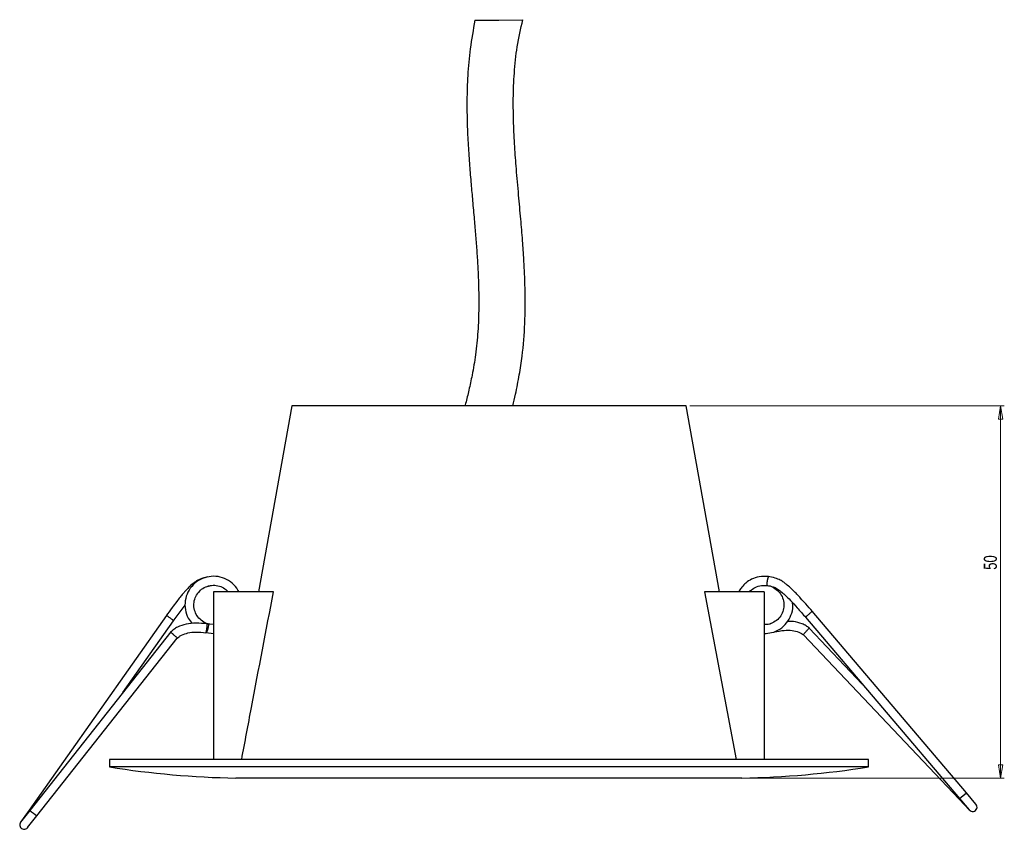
# Model space of a CAD drawing. Header units: millimetres. Extents: x 484 to 1068, y 287 to 773.
# Tile 1 of 3: x 484 to 748, y 287 to 505. Entities that reach past the tile are written whole.
import ezdxf

# ---------------------------------------------------------------- set-up
doc = ezdxf.new("R2010")
doc.units = ezdxf.units.MM
doc.styles.add('SLDTEXTSTYLE0', font='TXT', dxfattribs={"width": 0.75})
doc.dimstyles.new('SLDDIMSTYLE0', dxfattribs={"dimtxt": 3.5, "dimasz": 3.556, "dimexe": 0, "dimexo": 0.0625, "dimgap": 0.875, "dimtad": 1, "dimdec": 0, "dimlfac": 0.5, "dimrnd": 1e-09, "dimzin": 12, "dimdsep": 46, "dimtxsty": 'SLDTEXTSTYLE0', "dimblk1": 'CLOSED', "dimblk2": 'CLOSED', "dimsah": 1, "dimcen": 0.09, "dimadec": 0, "dimazin": 3, "dimtfac": 1, "dimtdec": 0, "dimtofl": 0, "dimtmove": 0, "dimatfit": 3, "dimldrblk": 'CLOSED', "dimfxl": 0, "dimfrac": 2, "dimtolj": 1, "dimtzin": 12, "dimarcsym": 0})

# ---------------------------------------------------------------- blocks, each defined once
blk = doc.blocks.new('_Closed')
at = {"color": 0, "linetype": 'ByBlock', "lineweight": -2}
for p, q in [((-1, 0.166667), (0, 0)), ((-1, 0.166667), (-1, -0.166667)), ((0, 0), (-1, -0.166667)), ((0, 0), (-1, 0))]:
    blk.add_line(p, q, dxfattribs=at)
blk = doc.blocks.new('_D')
at = {"color": 7, "linetype": 'Continuous', "lineweight": 0}
for p, q in [((663.78, 401.17), (748.31, 401.17)), ((747.31, 401.17), (747.31, 301.17)), ((678.78, 301.17), (748.31, 301.17))]:
    blk.add_line(p, q, dxfattribs=at)
at = {"color": 7, "linetype": 'Continuous', "lineweight": 18, "xscale": 3.556, "yscale": 3.556}
for p, rotation in [((747.31, 401.17, -204), 90.0000000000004), ((747.31, 301.17, -204), 270.0000000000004)]:
    blk.add_blockref('_Closed', p, dxfattribs=dict(at, rotation=rotation))
at = {"color": 7, "linetype": 'Continuous', "lineweight": 18, "insert": (742.8, 357.12), "char_height": 3.5, "attachment_point": 1, "rotation": 90, "style": 'SLDTEXTSTYLE0'}
blk.add_mtext('50', dxfattribs=at)

msp = doc.modelspace()

# ---------------------------------------------------------------- linework, layer by layer
at = {"color": 7, "linetype": 'Continuous', "lineweight": 25}
for p, q in [((606.03, 504.77), (612.46, 504.85)), ((612.46, 504.85), (618.88, 504.94)), ((556.78, 401.17), (547.83, 351.17)), ((662.78, 401.17), (556.78, 401.17)), ((671.73, 351.17), (662.78, 401.17)), ((684.78, 354.78), (684.8, 354.87)), ((533.76, 352.52), (534.64, 352.84)), ((534.5, 352.81), (534.78, 352.84)), ((535.78, 351.17), (535.78, 306.17)), ((551.87, 351.17), (535.78, 351.17)), ((667.69, 351.17), (676.23, 306.17)), ((683.78, 351.17), (667.69, 351.17)), ((683.78, 351.17), (683.78, 306.17)), ((524.94, 343.33), (528.17, 347.6)), ((523.09, 344.86), (486.19, 292.55)), ((694.86, 344.43), (736.28, 295.66)), ((738.11, 297.21), (696.67, 346.01)), ((511.42, 324.16), (525.04, 343.45)), ((535.78, 342.46), (534.43, 342.55)), ((685.58, 342.69), (685.3, 342.64)), ((710.14, 326.43), (695.9, 341.47)), ((524.26, 340.41), (486.39, 292.46)), ((488.27, 290.98), (526.03, 338.78)), ((533.81, 340.23), (535.78, 340.04)), ((694.29, 339.68), (736.17, 295.46)), ((507.78, 306.17), (507.78, 304.17)), ((711.78, 306.17), (507.78, 306.17)), ((711.78, 304.17), (711.78, 306.17)), ((711.78, 304.17), (507.78, 304.17)), ((677.78, 301.17), (541.78, 301.17)), ((740.69, 294.17), (738.11, 297.21)), ((736.17, 295.46), (738.91, 292.56)), ((736.28, 295.66), (738.87, 292.61)), ((486.19, 292.55), (483.88, 289.29)), ((486.39, 292.46), (483.92, 289.34)), ((485.8, 287.85), (488.27, 290.98))]:
    msp.add_line(p, q, dxfattribs=at)
at = {"color": 8, "linetype": 'Continuous', "lineweight": 25}
for p, q in [((736.28, 295.66), (738.11, 297.21)), ((486.19, 292.55), (486.36, 292.43))]:
    msp.add_line(p, q, dxfattribs=at)
at = {"color": 7, "linetype": 'Continuous', "lineweight": 25, "flags": 128}
msp.add_lwpolyline([(534.41, 342.54), (534.43, 342.55), (534.45, 342.44), (534.43, 342.18), (534.36, 341.8), (534.25, 341.35), (534.12, 340.91), (533.99, 340.54), (533.89, 340.3), (533.81, 340.23)], dxfattribs=at)
at = {"color": 8, "linetype": 'Continuous', "lineweight": 25, "flags": 128}
msp.add_lwpolyline([(736.32, 295.61), (736.24, 295.53), (736.17, 295.46)], dxfattribs=at)
at = {"color": 7, "linetype": 'Continuous', "lineweight": 25}
for centre, radius, start, end in [((689.26, 353.74), 4.6, 165.2213, 165.7824), ((545.77, 540.61), 239.48, 260.871, 269.0441), ((673.78, 540.61), 239.48, 270.9559, 279.129), ((739.78, 293.39), 1.2, 220.3406, 40.3406), ((484.86, 288.59), 1.2, 141.6967, 322.7215)]:
    msp.add_arc(centre, radius, start, end, dxfattribs=at)
at = {"color": 8, "linetype": 'Continuous', "lineweight": 25}
msp.add_arc((550.35, 371.51), 101.68, 231.0226, 232.3749, dxfattribs=at)
at = {"color": 7, "linetype": 'Continuous', "lineweight": 25}
for points, knots in [([(606.03, 504.77), (605.56, 502.23), (604.64, 497.33), (604.03, 490.11), (603.82, 483.36), (603.91, 477.07), (604.19, 471.24), (604.56, 465.85), (604.97, 460.91), (605.4, 456.09), (605.82, 451.45), (606.21, 446.89), (606.54, 442.58), (606.81, 438.27), (607.03, 433.26), (607.1, 427.55), (606.87, 421.21), (606.27, 415.14), (605.49, 410.56), (604.84, 407.4), (604.41, 405.46), (603.97, 403.6), (603.61, 402.18), (603.41, 401.38), (603.36, 401.17)], [0, 0, 0, 0, 0.07426, 0.143563, 0.208299, 0.268646, 0.324706, 0.376515, 0.424086, 0.467437, 0.515986, 0.55819, 0.59904, 0.640549, 0.682651, 0.743341, 0.804969, 0.865137, 0.918844, 0.938774, 0.957873, 0.976071, 0.993913, 1, 1, 1, 1]), ([(616.2, 401.17), (616.45, 402.21), (617.1, 404.99), (617.97, 409.43), (618.93, 415.77), (619.52, 423.28), (619.57, 430.44), (619.4, 436.13), (619.17, 440.64), (618.82, 445.78), (618.33, 451.57), (617.75, 458.01), (617.17, 464.5), (616.7, 470.94), (616.38, 477.22), (616.28, 483.81), (616.55, 490.67), (617.28, 497.78), (618.34, 502.52), (618.88, 504.94)], [0, 0, 0, 0, 0.030748, 0.081999, 0.130028, 0.215025, 0.298266, 0.335879, 0.378712, 0.4281, 0.483917, 0.545953, 0.613905, 0.671166, 0.731544, 0.79476, 0.860566, 0.928891, 1, 1, 1, 1]), ([(534.11, 355.19), (533.45, 355.02), (532.33, 354.73), (530.83, 353.96), (529.76, 353.05), (528.86, 352.17), (528.15, 351.41), (527.48, 350.63), (526.72, 349.7), (525.76, 348.46), (524.51, 346.77), (523.56, 345.49), (523.02, 344.76)], [0, 0, 0, 0, 0.130309, 0.223511, 0.321823, 0.398846, 0.465631, 0.522745, 0.5965, 0.694565, 0.82497, 1, 1, 1, 1]), ([(542.63, 351.17), (542.21, 351.85), (541.35, 353.22), (539.33, 354.64), (537, 355.41), (534.54, 355.4), (532.2, 354.63), (530.22, 353.18), (528.78, 351.18), (528.04, 348.84), (528.07, 346.39), (528.73, 344.22), (529.63, 343.14), (530.01, 342.68)], [0, 0, 0, 0, 0.091968, 0.18567, 0.278434, 0.372128, 0.4649, 0.558585, 0.651365, 0.745043, 0.837831, 0.9315, 1, 1, 1, 1]), ([(684.97, 355.28), (684.12, 355.33), (682.54, 355.42), (680.43, 354.7), (678.86, 353.68), (677.8, 352.57), (677.2, 351.74), (676.99, 351.27), (676.94, 351.17)], [0, 0, 0, 0, 0.26226, 0.489694, 0.681415, 0.84004, 0.965175, 1, 1, 1, 1]), ([(696.75, 345.92), (696.14, 346.6), (695.08, 347.78), (693.69, 349.35), (692.62, 350.51), (691.71, 351.44), (690.77, 352.33), (689.87, 353.11), (688.96, 353.81), (688.01, 354.43), (686.59, 355.01), (685.44, 355.2), (684.77, 355.31)], [0, 0, 0, 0, 0.175022, 0.30542, 0.40348, 0.477231, 0.55552, 0.651237, 0.706659, 0.7765, 0.869698, 1, 1, 1, 1]), ([(534.77, 342.52), (534.6, 342.54), (533.89, 342.61), (532.74, 343.25), (531.51, 344.38), (530.7, 345.88), (530.39, 347.54), (530.62, 349.22), (531.35, 350.74), (532.52, 351.96), (534.01, 352.76), (535.68, 353.06), (537.34, 352.82), (538.76, 352.18), (539.41, 351.47), (539.69, 351.17)], [0, 0, 0, 0, 0.024358, 0.107135, 0.190818, 0.273596, 0.357268, 0.440048, 0.523711, 0.606493, 0.690147, 0.772933, 0.856577, 0.939368, 1, 1, 1, 1]), ([(679.8, 351.17), (679.8, 351.17), (680.09, 351.59), (681, 352.24), (682.63, 353), (683.91, 352.94), (684.6, 352.91)], [0, 0, 0, 0, 0.000901, 0.286178, 0.617619, 1, 1, 1, 1]), ([(684.27, 352.89), (684.42, 352.9), (685.14, 352.9), (686.35, 352.38), (687.69, 351.38), (688.65, 349.98), (689.12, 348.36), (689.07, 346.67), (688.5, 345.08), (687.46, 343.73), (686.06, 342.81), (684.77, 342.36), (683.99, 342.42), (683.78, 342.43)], [0, 0, 0, 0, 0.029268, 0.132852, 0.236005, 0.339603, 0.442743, 0.546356, 0.649483, 0.753112, 0.856226, 0.959872, 1, 1, 1, 1]), ([(684.45, 352.93), (685.05, 352.83), (686.04, 352.68), (687.31, 352.07), (688.3, 351.28), (689.5, 350.26), (690.95, 348.79), (692.81, 346.74), (694.18, 345.19), (694.96, 344.32)], [0, 0, 0, 0, 0.129318, 0.215781, 0.303761, 0.402127, 0.554845, 0.747642, 1, 1, 1, 1]), ([(543.33, 306.17), (544.2, 310.83), (547.03, 325.83), (549.9, 340.83), (551.87, 351.17)], [0, 0, 0, 0, 0.310246, 1, 1, 1, 1]), ([(683.78, 340.03), (684.45, 340.05), (685.93, 340.12), (688.05, 341.12), (689.88, 342.75), (691.07, 344.89), (691.58, 346.84), (691.41, 347.98), (691.36, 348.32)], [0, 0, 0, 0, 0.158213, 0.347636, 0.53916, 0.728571, 0.920107, 1, 1, 1, 1]), ([(524.81, 343.63), (524.8, 343.64), (524.72, 343.7), (524.52, 343.84), (524.2, 344.08), (523.87, 344.32), (523.56, 344.54), (523.3, 344.72), (523.14, 344.83), (523.08, 344.87), (523.09, 344.86), (523.09, 344.86)], [0, 0, 0, 0, 0.017513, 0.165138, 0.303858, 0.442529, 0.581192, 0.719865, 0.858561, 0.997284, 1, 1, 1, 1]), ([(694.86, 344.43), (694.86, 344.43), (694.84, 344.42), (694.91, 344.47), (695.07, 344.6), (695.31, 344.8), (695.6, 345.05), (695.91, 345.32), (696.2, 345.58), (696.38, 345.74), (696.45, 345.8), (696.46, 345.81)], [0, 0, 0, 0, 0.011922, 0.150629, 0.289328, 0.428037, 0.56677, 0.705528, 0.844301, 0.983073, 1, 1, 1, 1]), ([(696.67, 346.01), (696.66, 346), (696.64, 345.98), (696.54, 345.88), (696.47, 345.82), (696.46, 345.81)], [0, 0, 0, 0, 0.466336, 0.941982, 1, 1, 1, 1]), ([(534.02, 342.59), (533.03, 342.69), (531.15, 342.88), (528.44, 342.62), (526.44, 341.95), (525.08, 341.14), (524.5, 340.62), (524.22, 340.37)], [0, 0, 0, 0, 0.2890465, 0.5450125, 0.7784433, 0.8908473, 1, 1, 1, 1]), ([(524.81, 343.63), (524.82, 343.62), (524.9, 343.56), (525.01, 343.47), (525.03, 343.46), (525.03, 343.45)], [0, 0, 0, 0, 0.060021, 0.565966, 1, 1, 1, 1]), ([(533.95, 342.58), (533.96, 342.58), (533.97, 342.58), (533.98, 342.44), (533.98, 342.18), (533.95, 341.82), (533.9, 341.42), (533.84, 341.02), (533.78, 340.66), (533.72, 340.39), (533.67, 340.25), (533.66, 340.25), (533.65, 340.25)], [0, 0, 0, 0, 0.053627, 0.166993, 0.280358, 0.393713, 0.507072, 0.620433, 0.7338, 0.847169, 0.960537, 1, 1, 1, 1]), ([(534.41, 342.54), (534.39, 342.54), (534.32, 342.51), (534.2, 342.5), (534.07, 342.53), (533.99, 342.58), (533.95, 342.6)], [0, 0, 0, 0, 0.188611, 0.508586, 0.693027, 1, 1, 1, 1]), ([(695.94, 341.44), (695.64, 341.66), (695.02, 342.12), (693.59, 342.8), (691.88, 343.26), (690.53, 343.23), (689.99, 343.22)], [0, 0, 0, 0, 0.178895, 0.363119, 0.7457, 1, 1, 1, 1]), ([(694.87, 340.38), (694.88, 340.38), (694.97, 340.49), (695.16, 340.7), (695.43, 340.99), (695.66, 341.23), (695.82, 341.4), (695.9, 341.48), (695.9, 341.46), (695.89, 341.46)], [0, 0, 0, 0, 0.011492, 0.197476, 0.383468, 0.569196, 0.754394, 0.939114, 1, 1, 1, 1]), ([(524.27, 340.4), (524.27, 340.4), (524.26, 340.39), (524.37, 340.28), (524.57, 340.09), (524.76, 339.91), (524.88, 339.8), (524.9, 339.78), (524.91, 339.77)], [0, 0, 0, 0, 0.17029, 0.424643, 0.680346, 0.936033, 0.98174, 1, 1, 1, 1]), ([(526.02, 338.78), (526.02, 338.78), (526.04, 338.76), (525.96, 338.82), (525.81, 338.96), (525.57, 339.17), (525.28, 339.43), (525.06, 339.63), (524.94, 339.75), (524.91, 339.77), (524.91, 339.77)], [0, 0, 0, 0, 0.029449, 0.213933, 0.398178, 0.582627, 0.767599, 0.95349, 0.986757, 1, 1, 1, 1]), ([(526.03, 338.77), (526.18, 338.9), (526.53, 339.21), (527.47, 339.75), (529, 340.26), (531.22, 340.47), (532.83, 340.3), (533.7, 340.21)], [0, 0, 0, 0, 0.073913, 0.174605, 0.398945, 0.670461, 1, 1, 1, 1]), ([(533.65, 340.23), (533.66, 340.24), (533.69, 340.27), (533.72, 340.29), (533.76, 340.29), (533.79, 340.25), (533.8, 340.24)], [0, 0, 0, 0, 0.217578, 0.45323, 0.709639, 1, 1, 1, 1]), ([(686.51, 340.43), (687.38, 340.6), (688.96, 340.9), (691.19, 340.9), (692.77, 340.53), (693.74, 340.07), (694.12, 339.79), (694.28, 339.67)], [0, 0, 0, 0, 0.329539, 0.601055, 0.825395, 0.926087, 1, 1, 1, 1]), ([(686.56, 340.47), (686.57, 340.45), (686.59, 340.44), (686.59, 340.46), (686.59, 340.47)], [0, 0, 0, 0, 0.695446, 1, 1, 1, 1]), ([(694.87, 340.38), (694.87, 340.37), (694.78, 340.27), (694.61, 340.07), (694.42, 339.85), (694.3, 339.71), (694.3, 339.7), (694.29, 339.69)], [0, 0, 0, 0, 0.015847, 0.272422, 0.52901, 0.785241, 1, 1, 1, 1])]:
    msp.add_open_spline(points, degree=3, knots=knots, dxfattribs=at)
at = {"color": 8, "linetype": 'Continuous', "lineweight": 25}
for points, knots in [([(684.6, 352.92), (684.59, 352.92), (684.57, 352.91), (684.55, 353.01), (684.55, 353.22), (684.57, 353.47), (684.59, 353.72), (684.63, 353.99), (684.67, 354.27), (684.72, 354.54), (684.76, 354.7), (684.78, 354.78)], [0, 0, 0, 0, 0.054994, 0.193615, 0.365252, 0.463545, 0.568285, 0.677228, 0.787505, 0.896031, 1, 1, 1, 1]), ([(684.81, 354.91), (684.84, 355.01), (684.89, 355.19), (684.94, 355.28), (684.96, 355.27), (684.97, 355.27)], [0, 0, 0, 0, 0.473503, 0.854011, 1, 1, 1, 1])]:
    msp.add_open_spline(points, degree=3, knots=knots, dxfattribs=at)

# ---------------------------------------------------------------- dimensions: what is measured, and where the dimension line sits
at = {"color": 7, "linetype": 'Continuous', "lineweight": 18}
dim = msp.add_linear_dim(base=(747.31, 301.17), p1=(662.78, 401.17), p2=(677.78, 301.17), angle=90, dimstyle='SLDDIMSTYLE0', dxfattribs=at)
dim.commit()
dim.dimension.update_dxf_attribs({"geometry": '_D', "text_midpoint": (747.31, 359.7), "dimtype": 160})

doc.saveas('drawing.dxf')
